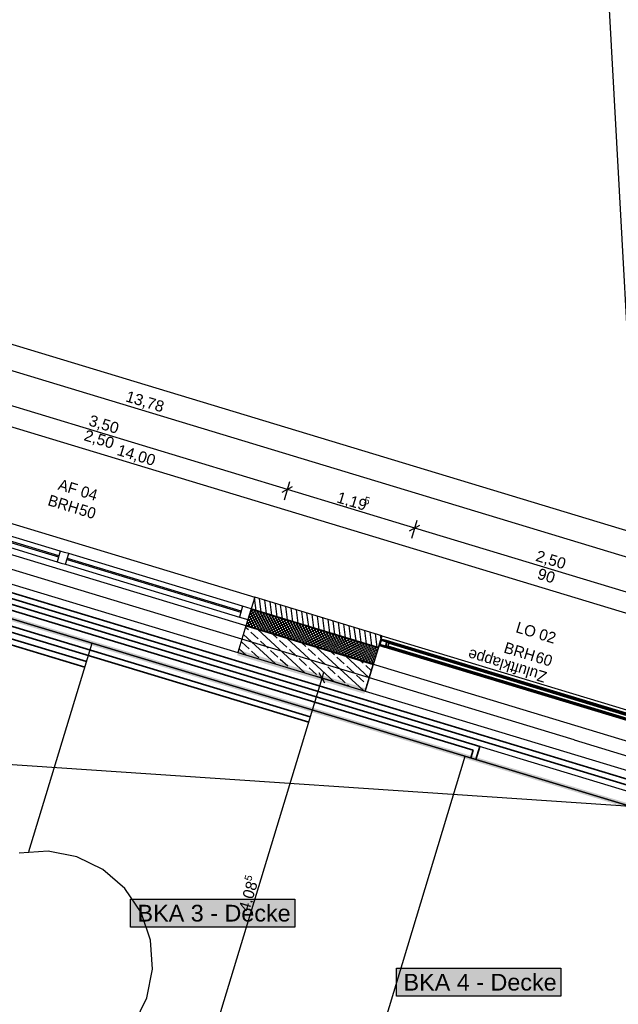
# Model space of a CAD drawing. Extents: x 199 to 1388, y 138 to 979.
# Tile 146 of 155: x 932 to 1040, y 634 to 811. Entities that reach past the tile are written whole.
import ezdxf
from ezdxf.lldxf.tags import DXFTag

# ---------------------------------------------------------------- set-up
doc = ezdxf.new("R2010")
doc.units = 0
doc.layers.get('0').update_dxf_attribs({"lineweight": 25})
for name, color, linetype, lineweight, true_color in [('01 Allgemein Beschriftung-A07ET47SDI', 7, 'Continuous', 25, 0x848484), ('01AFU Allgemein Bemaßung-A07ET47HDI', 7, 'Continuous', 25, 0x848484), ('02 Raster Bemaßung-A07ET47FDI', 7, 'Continuous', 25, 0x848484), ('20 Außenwände-A07ET47EDI', 7, 'Continuous', 25, 0x848484), ('20 Dach Stb-Decke-A07ET47IDI', 7, 'Continuous', 25, 0x848484), ('20 Fenster als Fassade-A07ET47TDI', 7, 'Continuous', 25, 0x848484), ('20 Fundament-A07ET47RDI', 7, 'Continuous', 25, 0x848484), ('A-0', 7, 'Continuous', 25, 0x848484), ('H_Ruecklauf', 5, 'STRICHLINIE2', 35, 0x0000ff), ('H_Vorlauf', 1, 'Continuous', 35, 0xff0000), ('UPO_Loop2', 140, 'Continuous', 30, 0x00bfff), ('Uponor_TeilFlaecheGrenze', 6, 'Continuous', 25, 0xff00ff), ('Uponor_ZonenGrenze', 1, 'Continuous', 25, 0xff0000)]:
    doc.layers.add(name, color=color, linetype=linetype, lineweight=lineweight, true_color=true_color)
for name, color, linetype, lineweight in [('02 Raster Gebäude-A07ET47NDI', 7, 'Continuous', 25), ('H_Text', 7, 'Continuous', 25), ('X_Geometrie', 7, 'Continuous', 25)]:
    doc.layers.add(name, color=color, linetype=linetype, lineweight=lineweight)
doc.styles.get("Standard").update_dxf_attribs({"font": 'arial.ttf'})
tags = doc.linetypes.add('Raster-A07ET47ODI', pattern=[0.2, 0.1, -0.05, 0, -0.05]).pattern_tags.tags
tags[10:11] = [DXFTag(74, 4), DXFTag(75, 0), DXFTag(340, '0'), DXFTag(46, 1.0), DXFTag(50, 0.0), DXFTag(44, 0.0), DXFTag(45, 0.0)]
tags[8:9] = [DXFTag(74, 4), DXFTag(75, 0), DXFTag(340, '0'), DXFTag(46, 1.0), DXFTag(50, 0.0), DXFTag(44, 0.0), DXFTag(45, 0.0)]
tags[6:7] = [DXFTag(74, 4), DXFTag(75, 0), DXFTag(340, '0'), DXFTag(46, 1.0), DXFTag(50, 0.0), DXFTag(44, 0.0), DXFTag(45, 0.0)]
tags[4:5] = [DXFTag(74, 4), DXFTag(75, 0), DXFTag(340, '0'), DXFTag(46, 1.0), DXFTag(50, 0.0), DXFTag(44, 0.0), DXFTag(45, 0.0)]
tags = doc.linetypes.add('Strichlinie eng-A07ET47GDI', pattern=[0.115, 0.075, -0.04]).pattern_tags.tags
tags[6:7] = [DXFTag(74, 4), DXFTag(75, 0), DXFTag(340, '0'), DXFTag(46, 1.0), DXFTag(50, 0.0), DXFTag(44, 0.0), DXFTag(45, 0.0)]
tags[4:5] = [DXFTag(74, 4), DXFTag(75, 0), DXFTag(340, '0'), DXFTag(46, 1.0), DXFTag(50, 0.0), DXFTag(44, 0.0), DXFTag(45, 0.0)]
tags = doc.linetypes.add('STRICHLINIE2', pattern=[9.525, 6.35, -3.175]).pattern_tags.tags
tags[6:7] = [DXFTag(74, 4), DXFTag(75, 0), DXFTag(340, '0'), DXFTag(46, 0.0), DXFTag(50, 0.0), DXFTag(44, 0.0), DXFTag(45, 0.0)]
tags[4:5] = [DXFTag(74, 4), DXFTag(75, 0), DXFTag(340, '0'), DXFTag(46, 0.0), DXFTag(50, 0.0), DXFTag(44, 0.0), DXFTag(45, 0.0)]
tags = doc.linetypes.add('Öffnungslinie Tür Fenster-A07ET47JDI', pattern=[0.115, 0.075, -0.04]).pattern_tags.tags
tags[6:7] = [DXFTag(74, 4), DXFTag(75, 0), DXFTag(340, '0'), DXFTag(46, 1.0), DXFTag(50, 0.0), DXFTag(44, 0.0), DXFTag(45, 0.0)]
tags[4:5] = [DXFTag(74, 4), DXFTag(75, 0), DXFTag(340, '0'), DXFTag(46, 1.0), DXFTag(50, 0.0), DXFTag(44, 0.0), DXFTag(45, 0.0)]

# ---------------------------------------------------------------- blocks, each defined once
blk = doc.blocks.new('Referenz-A07ET47ZDI', base_point=(226.99, 158.1))
at = {"layer": '01AFU Allgemein Bemaßung-A07ET47HDI'}
for p, q in [((754.72, 806.01), (1092.57, 703.58)), ((823.75, 780.36), (1087.45, 700.41)), ((980.4, 726.53), (913.41, 746.84)), ((979.46, 726.03), (981.33, 727.03)), ((980.8, 727.88), (979.82, 724.62)), ((1003.25, 719.6), (980.4, 726.53)), ((1002.32, 719.1), (1004.19, 720.1)), ((1003.66, 720.95), (1002.67, 717.69)), ((1051.1, 705.09), (1003.25, 719.6)), ((987.13, 691.72), (986.13, 693.59)), ((986.63, 692.66), (986.95, 693.73)), ((962.92, 614.5), (986.63, 692.66)), ((991.41, 691.2), (985.28, 693.06))]:
    blk.add_line(p, q, dxfattribs=at)
at = {"layer": '02 Raster Bemaßung-A07ET47FDI'}
blk.add_line((818.55, 771.83), (1086.55, 690.57), dxfattribs=at)
at = {"layer": '02 Raster Gebäude-A07ET47NDI', "linetype": 'Raster-A07ET47ODI', "ltscale": 56.250004}
for p, q in [((1029.62, 968.99), (1066.67, 292.06)), ((1031.88, 681.54), (302.06, 902.8)), ((1031.88, 681.54), (1093.59, 662.83)), ((905.62, 678.86), (1088.19, 666.53))]:
    blk.add_line(p, q, dxfattribs=at)
at = {"layer": '02 Raster Gebäude-A07ET47NDI', "linetype": 'ByBlock', "ltscale": 56.250004}
blk.add_line((1031.88, 681.54), (1031.88, 681.54), dxfattribs=at)
blk.add_line((1031.88, 681.54), (1031.88, 681.54), dxfattribs=at)
at = {"layer": '20 Außenwände-A07ET47EDI'}
for p, q in [((907.54, 727.49), (974.53, 707.18)), ((908.11, 723.87), (939.31, 714.41)), ((939.37, 714.6), (908.17, 724.06)), ((939.63, 715.46), (908.43, 724.92)), ((907.85, 723), (939.05, 713.55)), ((904.52, 717.53), (971.51, 697.23)), ((939.63, 715.46), (939.05, 713.55)), ((940.4, 715.23), (939.63, 715.46)), ((941.16, 715), (940.4, 715.23)), ((940.58, 713.08), (941.16, 715)), ((972.36, 705.54), (941.16, 715)), ((939.05, 713.55), (939.82, 713.31)), ((939.82, 713.31), (940.58, 713.08)), ((940.58, 713.08), (971.78, 703.62)), ((940.84, 713.94), (972.04, 704.48)), ((972.1, 704.68), (940.9, 714.13)), ((974.53, 707.18), (973.89, 705.07)), ((974.78, 704.8), (974.49, 707.04)), ((997.38, 700.25), (974.53, 707.18)), ((975.72, 704.52), (975.41, 706.91)), ((976.66, 704.23), (976.36, 706.62)), ((977.61, 703.95), (977.3, 706.34)), ((978.55, 703.66), (978.25, 706.05)), ((979.5, 703.37), (979.19, 705.77)), ((972.36, 705.54), (971.78, 703.62)), ((973.89, 705.07), (972.36, 705.54)), ((976.56, 704.26), (973.08, 702.4)), ((977.1, 704.1), (973.11, 701.97)), ((976.02, 704.43), (973.25, 702.94)), ((973.89, 705.07), (973.31, 703.16)), ((975.48, 704.59), (973.41, 703.48)), ((973.53, 703.87), (974.82, 701.45)), ((974.94, 704.76), (973.57, 704.03)), ((977.65, 703.93), (973.66, 701.8)), ((973.69, 704.41), (975.37, 701.28)), ((974.4, 704.92), (973.74, 704.57)), ((973.86, 704.95), (975.91, 701.12)), ((996.75, 698.14), (973.89, 705.07)), ((974.31, 704.94), (976.45, 700.95)), ((974.86, 704.78), (976.99, 700.79)), ((975.4, 704.62), (977.53, 700.63)), ((975.94, 704.45), (978.07, 700.46)), ((976.48, 704.29), (978.61, 700.3)), ((977.02, 704.12), (979.15, 700.13)), ((977.56, 703.96), (979.7, 699.97)), ((980.44, 703.09), (980.13, 705.48)), ((981.39, 702.8), (981.08, 705.19)), ((982.33, 702.51), (982.02, 704.91)), ((983.27, 702.23), (982.97, 704.62)), ((984.22, 701.94), (983.91, 704.33)), ((985.16, 701.66), (984.86, 704.05)), ((971.78, 703.62), (973.31, 703.16)), ((973.31, 703.16), (972.96, 702.01)), ((973.03, 702.25), (973.2, 701.94)), ((973.2, 702.79), (973.74, 701.77)), ((973.36, 703.33), (974.28, 701.61)), ((978.19, 703.77), (974.2, 701.64)), ((978.73, 703.61), (974.74, 701.47)), ((979.27, 703.44), (975.28, 701.31)), ((979.81, 703.28), (975.82, 701.14)), ((980.35, 703.11), (976.36, 700.98)), ((980.89, 702.95), (976.9, 700.82)), ((981.44, 702.79), (977.44, 700.65)), ((981.98, 702.62), (977.99, 700.49)), ((978.1, 703.8), (980.24, 699.81)), ((982.52, 702.46), (978.53, 700.32)), ((978.64, 703.63), (980.78, 699.64)), ((983.06, 702.29), (979.07, 700.16)), ((979.19, 703.47), (981.32, 699.48)), ((983.6, 702.13), (979.61, 700)), ((979.73, 703.3), (981.86, 699.31)), ((980.27, 703.14), (982.4, 699.15)), ((980.81, 702.98), (982.94, 698.98)), ((981.35, 702.81), (983.49, 698.82)), ((981.89, 702.65), (984.03, 698.66)), ((982.43, 702.48), (984.57, 698.49)), ((982.98, 702.32), (985.11, 698.33)), ((983.52, 702.15), (985.65, 698.16)), ((986.11, 701.37), (985.8, 703.76)), ((987.05, 701.08), (986.74, 703.48)), ((988, 700.8), (987.69, 703.19)), ((988.94, 700.51), (988.63, 702.9)), ((989.88, 700.22), (989.58, 702.62)), ((990.83, 699.94), (990.52, 702.33)), ((991.77, 699.65), (991.46, 702.04)), ((972.96, 702.01), (971.51, 697.23)), ((978.25, 695.18), (972.5, 700.48)), ((973.39, 701.29), (972.89, 701.76)), ((995.82, 695.08), (972.96, 702.01)), ((975.16, 699.67), (973.83, 700.89)), ((983.52, 693.58), (975.08, 701.37)), ((978.55, 699.81), (977.72, 700.57)), ((984.14, 701.97), (980.15, 699.83)), ((984.68, 701.8), (980.69, 699.67)), ((985.22, 701.64), (981.23, 699.5)), ((985.77, 701.47), (981.78, 699.34)), ((986.31, 701.31), (982.32, 699.17)), ((986.85, 701.14), (982.86, 699.01)), ((987.39, 700.98), (983.4, 698.85)), ((987.93, 700.82), (983.94, 698.68)), ((984.06, 701.99), (986.19, 698)), ((988.47, 700.65), (984.48, 698.52)), ((984.6, 701.83), (986.73, 697.84)), ((989.01, 700.49), (985.02, 698.35)), ((985.14, 701.66), (987.28, 697.67)), ((989.56, 700.32), (985.56, 698.19)), ((985.68, 701.5), (987.82, 697.51)), ((986.22, 701.33), (988.36, 697.34)), ((986.77, 701.17), (988.9, 697.18)), ((987.31, 701.01), (989.44, 697.02)), ((987.85, 700.84), (989.98, 696.85)), ((988.39, 700.68), (990.52, 696.69)), ((988.93, 700.51), (991.06, 696.52)), ((989.47, 700.35), (991.61, 696.36)), ((992.72, 699.37), (992.41, 701.76)), ((993.66, 699.08), (993.35, 701.47)), ((994.6, 698.79), (994.3, 701.19)), ((995.55, 698.51), (995.24, 700.9)), ((996.49, 698.22), (996.19, 700.61)), ((997.21, 699.68), (997.13, 700.33)), ((973.53, 697.9), (972.21, 699.12)), ((976.92, 698.04), (975.6, 699.26)), ((980.31, 698.18), (978.99, 699.4)), ((988.8, 691.98), (980.36, 699.77)), ((983.7, 698.32), (983, 698.97)), ((990.1, 700.16), (986.11, 698.03)), ((990.64, 700), (986.65, 697.86)), ((991.18, 699.83), (987.19, 697.7)), ((991.72, 699.67), (987.73, 697.53)), ((992.26, 699.5), (988.27, 697.37)), ((992.8, 699.34), (988.81, 697.21)), ((993.35, 699.18), (989.35, 697.04)), ((993.89, 699.01), (989.9, 696.88)), ((990.01, 700.19), (992.15, 696.19)), ((994.43, 698.85), (990.44, 696.71)), ((990.55, 700.02), (992.69, 696.03)), ((994.97, 698.68), (990.98, 696.55)), ((991.1, 699.86), (993.23, 695.87)), ((995.51, 698.52), (991.52, 696.38)), ((991.64, 699.69), (993.77, 695.7)), ((992.18, 699.53), (994.31, 695.54)), ((992.72, 699.36), (994.85, 695.37)), ((993.26, 699.2), (995.4, 695.21)), ((993.8, 699.04), (995.85, 695.2)), ((994.34, 698.87), (996.02, 695.74)), ((994.89, 698.71), (996.18, 696.28)), ((995.43, 698.54), (996.35, 696.82)), ((997.38, 700.25), (996.75, 698.14)), ((997.38, 700.25), (1045.23, 685.74)), ((971.51, 697.23), (994.37, 690.3)), ((972.98, 696.78), (971.73, 697.93)), ((975.29, 696.28), (973.97, 697.5)), ((978.69, 696.41), (977.36, 697.63)), ((982.08, 696.55), (980.75, 697.77)), ((985.47, 696.69), (984.14, 697.91)), ((994.07, 690.39), (985.63, 698.17)), ((988.86, 696.83), (988.27, 697.37)), ((996.05, 698.35), (992.06, 696.22)), ((996.59, 698.19), (992.6, 696.06)), ((996.63, 697.76), (993.14, 695.89)), ((996.46, 697.21), (993.69, 695.73)), ((996.75, 698.14), (995.82, 695.08)), ((995.97, 698.38), (996.51, 697.37)), ((996.51, 698.22), (996.67, 697.91)), ((980.45, 694.79), (979.13, 696.01)), ((983.84, 694.92), (982.52, 696.14)), ((987.23, 695.06), (985.91, 696.28)), ((990.62, 695.2), (989.3, 696.42)), ((995.1, 692.71), (990.91, 696.57)), ((994.02, 695.34), (993.54, 695.77)), ((996.3, 696.67), (994.23, 695.56)), ((995.82, 695.08), (994.37, 690.3)), ((996.14, 696.13), (994.77, 695.4)), ((995.97, 695.59), (995.31, 695.24)), ((985.61, 693.3), (984.28, 694.52)), ((989, 693.44), (987.67, 694.66)), ((992.39, 693.57), (991.06, 694.79)), ((995.48, 693.98), (994.46, 694.93)), ((986.16, 692.78), (986.05, 692.89)), ((990.76, 691.81), (989.44, 693.03)), ((994.15, 691.95), (992.83, 693.17)), ((994.71, 691.43), (994.59, 691.54)), ((991.44, 691.19), (991.2, 691.4)), ((994.37, 690.3), (1042.22, 675.79))]:
    blk.add_line(p, q, dxfattribs=at)
at = {"layer": '20 Dach Stb-Decke-A07ET47IDI', "linetype": 'Öffnungslinie Tür Fenster-A07ET47JDI', "ltscale": 56.250004}
for p, q in [((1082.07, 668.93), (744.22, 771.36)), ((937.46, 661.57), (932.25, 661.21)), ((942.58, 660.57), (937.46, 661.57)), ((947.27, 658.28), (942.58, 660.57)), ((951.21, 654.85), (947.27, 658.28)), ((954.13, 650.52), (951.21, 654.85)), ((955.82, 645.58), (954.13, 650.52)), ((956.18, 640.37), (955.82, 645.58)), ((955.18, 635.25), (956.18, 640.37)), ((952.89, 630.56), (955.18, 635.25))]:
    blk.add_line(p, q, dxfattribs=at)
at = {"layer": '20 Fenster als Fassade-A07ET47TDI', "linetype": 'Strichlinie eng-A07ET47GDI', "ltscale": 56.250004}
for p, q in [((996.96, 698.71), (997.19, 699.47)), ((996.96, 698.6), (996.96, 698.71)), ((996.96, 698.71), (1044.77, 684.21)), ((997.01, 698.51), (996.96, 698.6)), ((997.09, 698.46), (997.01, 698.51)), ((997.19, 699.47), (997.25, 699.56)), ((997.19, 699.47), (1045, 684.98)), ((997.25, 699.56), (997.34, 699.61)), ((997.34, 699.61), (997.44, 699.6)), ((997.44, 699.6), (1044.87, 685.23)), ((997.09, 698.46), (1044.52, 684.08))]:
    blk.add_line(p, q, dxfattribs=at)
at = {"layer": '20 Fenster als Fassade-A07ET47TDI'}
for p, q in [((996.96, 698.71), (997.19, 699.47)), ((996.96, 698.6), (996.96, 698.71)), ((996.96, 698.6), (997.01, 698.51)), ((997.01, 698.51), (997.09, 698.46)), ((997.06, 698.68), (997.29, 699.44)), ((998.01, 698.39), (997.06, 698.68)), ((997.06, 698.63), (997.06, 698.68)), ((997.06, 698.63), (997.08, 698.58)), ((997.08, 698.58), (997.12, 698.55)), ((997.12, 698.55), (997.89, 698.32)), ((997.41, 699.61), (997.15, 699.33)), ((997.19, 699.47), (997.25, 699.56)), ((997.25, 699.56), (997.34, 699.61)), ((997.29, 699.44), (997.32, 699.49)), ((998.25, 699.15), (997.29, 699.44)), ((997.32, 699.49), (997.36, 699.51)), ((997.34, 699.61), (997.44, 699.6)), ((997.36, 699.51), (997.41, 699.51)), ((997.41, 699.51), (998.18, 699.28)), ((997.44, 699.6), (998.21, 699.37)), ((998.01, 698.39), (998.25, 699.15)), ((998.08, 698.26), (998.37, 699.22)), ((998.11, 698.36), (998.34, 699.12)), ((998.18, 699.28), (998.22, 699.25)), ((998.34, 699.14), (998.2, 698.99)), ((998.21, 699.37), (998.3, 699.32)), ((1044.1, 685.46), (998.21, 699.37)), ((998.22, 699.25), (998.25, 699.2)), ((998.25, 699.15), (998.25, 699.2)), ((998.3, 699.32), (998.35, 699.23)), ((998.34, 699.12), (998.35, 699.23)), ((1043.85, 685.33), (998.34, 699.12)), ((998.37, 699.22), (998.68, 699.13)), ((998.68, 699.13), (998.39, 698.17)), ((998.46, 698.39), (998.61, 698.9)), ((998.61, 698.9), (998.68, 699.13)), ((1043.51, 685.29), (998.61, 698.9)), ((998.61, 698.9), (1043.51, 685.29)), ((998.68, 699.13), (1043.58, 685.51)), ((997.09, 698.46), (997.86, 698.22)), ((997.65, 698.39), (997.57, 698.31)), ((997.86, 698.22), (997.96, 698.22)), ((1043.75, 684.31), (997.86, 698.22)), ((997.89, 698.32), (997.94, 698.32)), ((997.94, 698.32), (997.99, 698.34)), ((997.96, 698.22), (998.05, 698.27)), ((997.99, 698.34), (998.01, 698.39)), ((998.05, 698.27), (998.11, 698.36)), ((998.39, 698.17), (998.08, 698.26)), ((1043.62, 684.56), (998.11, 698.36)), ((998.39, 698.17), (998.46, 698.39)), ((1043.29, 684.56), (998.39, 698.17)), ((998.46, 698.39), (1043.35, 684.78)), ((1043.35, 684.78), (998.46, 698.39))]:
    blk.add_line(p, q, dxfattribs=at)
at = {"layer": '20 Fundament-A07ET47RDI', "linetype": 'Öffnungslinie Tür Fenster-A07ET47JDI', "ltscale": 56.250004}
blk.add_line((814.51, 741.17), (1073.13, 662.76), dxfattribs=at)
at = {"layer": 'A-0', "linetype": 'Continuous', "ltscale": 312.5}
for p, q in [((974.53, 707.18), (973.89, 705.07)), ((997.38, 700.25), (974.53, 707.18)), ((973.89, 705.07), (972.96, 702.01)), ((973.89, 705.07), (996.75, 698.14)), ((996.75, 698.14), (973.89, 705.07)), ((972.96, 702.01), (971.51, 697.23)), ((972.96, 702.01), (995.82, 695.08)), ((995.82, 695.08), (972.96, 702.01)), ((996.75, 698.14), (997.38, 700.25)), ((997.19, 699.47), (996.96, 698.71)), ((996.96, 698.71), (996.96, 698.6)), ((996.96, 698.6), (997.01, 698.51)), ((997.01, 698.51), (997.09, 698.46)), ((997.06, 698.68), (997.29, 699.44)), ((997.06, 698.63), (997.06, 698.68)), ((997.08, 698.58), (997.06, 698.63)), ((997.12, 698.55), (997.08, 698.58)), ((997.89, 698.32), (997.12, 698.55)), ((997.25, 699.56), (997.19, 699.47)), ((997.34, 699.61), (997.25, 699.56)), ((997.29, 699.44), (997.32, 699.49)), ((997.32, 699.49), (997.36, 699.51)), ((997.44, 699.6), (997.34, 699.61)), ((997.36, 699.51), (997.41, 699.51)), ((997.41, 699.51), (998.18, 699.28)), ((998.21, 699.37), (997.44, 699.6)), ((998.25, 699.15), (998.01, 698.39)), ((998.11, 698.36), (998.34, 699.12)), ((998.18, 699.28), (998.22, 699.25)), ((998.3, 699.32), (998.21, 699.37)), ((998.22, 699.25), (998.25, 699.2)), ((998.25, 699.2), (998.25, 699.15)), ((998.35, 699.23), (998.3, 699.32)), ((998.34, 699.12), (998.35, 699.23)), ((971.51, 697.23), (994.37, 690.3)), ((995.82, 695.08), (996.75, 698.14)), ((997.09, 698.46), (997.86, 698.22)), ((997.86, 698.22), (997.96, 698.22)), ((997.94, 698.32), (997.89, 698.32)), ((997.99, 698.34), (997.94, 698.32)), ((997.96, 698.22), (998.05, 698.27)), ((998.01, 698.39), (997.99, 698.34)), ((998.05, 698.27), (998.11, 698.36)), ((994.37, 690.3), (995.82, 695.08))]:
    blk.add_line(p, q, dxfattribs=at)
at = {"layer": '01 Allgemein Beschriftung-A07ET47SDI', "insert": (1026.54, 691.77), "char_height": 2, "attachment_point": 1, "rotation": 163.1342}
blk.add_mtext('{\\fCentury Gothic;Zuluftklappe}', dxfattribs=at)
at = {"layer": '01AFU Allgemein Bemaßung-A07ET47HDI', "linetype": 'ByBlock', "ltscale": 40.625, "attachment_point": 1}
for s, insert, char_height, rotation in [('{\\fArial;13,78}', (951.79, 744.3), 2, 343.1342), ('{\\fArial;3,50}', (945.16, 739.98), 2, 343.1342), ('{\\fArial;2,50}', (944.31, 737.31), 2, 343.1342), ('{\\fArial;1,19}', (989.68, 726.17), 2, 343.1342), ('{\\fArial;5}', (994.41, 725.3), 1.32, 343.1342), ('{\\fArial;2,50}', (1025.4, 715.66), 2, 343.1342), ('{\\fArial;90}', (1025.69, 712.45), 2, 343.1342), ('{\\fArial;5}', (972.63, 656.47), 1.32, 73.127), ('{\\fArial;4,08}', (971.59, 651.18), 2, 73.127)]:
    blk.add_mtext(s, dxfattribs=dict(at, insert=insert, char_height=char_height, rotation=rotation))
at = {"layer": '02 Raster Bemaßung-A07ET47FDI', "linetype": 'ByBlock', "ltscale": 56.250004, "insert": (950.24, 734.67), "char_height": 2, "attachment_point": 1, "rotation": 343.1342}
blk.add_mtext('{\\fArial;14,00}', dxfattribs=at)
at = {"layer": '20 Außenwände-A07ET47EDI', "linetype": 'Continuous', "ltscale": 56.250004, "char_height": 2, "attachment_point": 1, "rotation": 343.1342}
for s, insert in [('{\\fCentury Gothic;AF}', (939.66, 728.45)), ('{\\fCentury Gothic;04}', (943.68, 727.23)), ('{\\fCentury Gothic;BRH}', (937.82, 725.64)), ('{\\fCentury Gothic;50}', (943.39, 723.95)), ('{\\fCentury Gothic;LO}', (1021.83, 702.83)), ('{\\fCentury Gothic;02}', (1025.97, 701.58)), ('{\\fCentury Gothic;BRH}', (1019.68, 699.18)), ('{\\fCentury Gothic;60}', (1025.33, 697.47))]:
    blk.add_mtext(s, dxfattribs=dict(at, insert=insert))
blk = doc.blocks.new('Polylinie-A07ET481DI', base_point=(775.52, 527.65))
at = {"color": 0, "linetype": 'ByBlock', "lineweight": -2, "ltscale": 0.25}
blk.add_line((1070.65, 660.93), (817.21, 737.76), dxfattribs=at)
blk = doc.blocks.new('Polylinie-A07ET485DI', base_point=(775.06, 527.2))
at = {"color": 0, "linetype": 'ByBlock', "lineweight": -2, "ltscale": 0.25}
for points in [[(1068.31, 661.22), (820.23, 737.26), (817.47, 737.26)], [(1071.07, 661.22), (1068.31, 661.22), (820.23, 737.26)]]:
    blk.add_solid(points, dxfattribs=at)
blk = doc.blocks.new('Polylinie-A07ET489DI', base_point=(775.52, 527.65))
at = {"color": 0, "linetype": 'ByBlock', "lineweight": -2, "ltscale": 0.25}
blk.add_line((817.21, 737.76), (1070.65, 660.93), dxfattribs=at)

msp = doc.modelspace()

# ---------------------------------------------------------------- linework, layer by layer
at = {"layer": 'H_Ruecklauf', "ltscale": 0.35}
for p, q in [((790.96, 741), (944.04, 694.59)), ((1043.41, 672.82), (816.21, 741.7)), ((1013.72, 679.73), (817.54, 739.2)), ((984.22, 684.72), (818.36, 735)), ((1013.3, 678.32), (1013.72, 679.73))]:
    msp.add_line(p, q, dxfattribs=at)
at = {"layer": 'H_Text'}
for p, q in [((952.25, 652.93), (981.75, 652.93)), ((952.25, 647.93), (952.25, 652.93)), ((981.75, 652.93), (981.75, 647.93)), ((981.75, 647.93), (952.25, 647.93)), ((1000, 640.53), (1029.5, 640.53)), ((1000, 635.53), (1000, 640.53)), ((1029.5, 640.53), (1029.5, 635.53)), ((1029.5, 635.53), (1000, 635.53))]:
    msp.add_line(p, q, dxfattribs=at)
at = {"layer": 'H_Text', "color": 7, "true_color": 0xffffff}
for points in [[(952.25, 647.93), (981.75, 647.93), (952.25, 652.93)], [(981.75, 647.93), (952.25, 652.93), (981.75, 652.93)], [(1000, 635.53), (1029.5, 635.53), (1000, 640.53)], [(1029.5, 635.53), (1000, 640.53), (1029.5, 640.53)]]:
    msp.add_solid(points, dxfattribs=at)
at = {"layer": 'H_Vorlauf', "ltscale": 0.35}
for p, q in [((1042.74, 674.06), (815.54, 742.94)), ((796.92, 740.01), (944.36, 695.63)), ((1014.97, 680.39), (816.87, 740.45)), ((984.51, 685.67), (817.69, 736.25)), ((1014.25, 678.03), (1014.97, 680.39))]:
    msp.add_line(p, q, dxfattribs=at)
at = {"layer": 'UPO_Loop2', "color": 219, "lineweight": 80, "ltscale": 0.8, "true_color": 0x642165}
for points in [[(974.81, 696.75), (971.37, 696.75), (971.66, 697.7)], [(991.07, 690.78), (974.81, 696.75), (971.37, 696.75)], [(994.51, 690.78), (991.07, 690.78), (974.81, 696.75)], [(994.22, 689.82), (994.51, 690.78), (991.07, 690.78)]]:
    msp.add_solid(points, dxfattribs=at)
at = {"layer": 'Uponor_ZonenGrenze', "ltscale": 0.25}
for p, q in [((934, 661.49), (945.35, 698.92)), ((997.94, 631.11), (1012.34, 678.61))]:
    msp.add_line(p, q, dxfattribs=at)

# ---------------------------------------------------------------- block references
at = {"layer": 'UPO_Loop2', "color": 219, "lineweight": 80, "ltscale": 4000.00006, "true_color": 0x642165}
msp.add_blockref('Referenz-A07ET47ZDI', (226.99, 158.1), dxfattribs=at)
at = {"layer": 'Uponor_TeilFlaecheGrenze', "ltscale": 0.25}
msp.add_blockref('Polylinie-A07ET481DI', (775.52, 527.65), dxfattribs=at)
at = {"layer": 'Uponor_ZonenGrenze', "ltscale": 0.25}
msp.add_blockref('Polylinie-A07ET485DI', (775.06, 527.2), dxfattribs=at)
at = {"layer": 'X_Geometrie', "ltscale": 0.25}
msp.add_blockref('Polylinie-A07ET489DI', (775.52, 527.65), dxfattribs=at)

# ---------------------------------------------------------------- texts
at = {"layer": 'H_Text', "char_height": 3, "attachment_point": 1}
for s, insert in [('{\\fArial;BKA 3 - Decke}', (953.5, 651.93)), ('{\\fArial;BKA 4 - Decke}', (1001.25, 639.53))]:
    msp.add_mtext(s, dxfattribs=dict(at, insert=insert))

doc.saveas('drawing.dxf')
